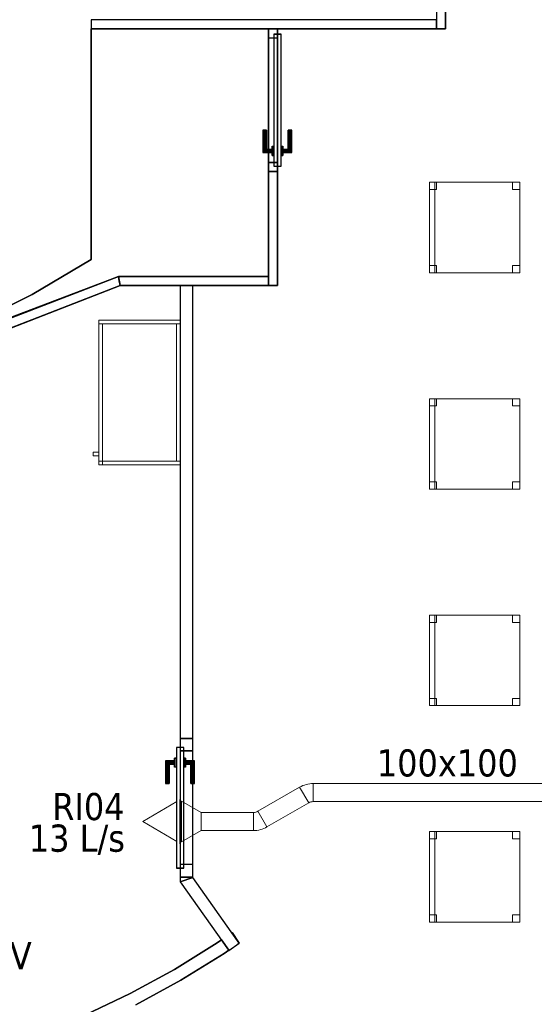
# Model space of a CAD drawing. Header units: metres. Extents: x 391.1 to 427.5, y 12.7 to 28.4.
# Tile 129 of 139: x 415.1 to 417.9, y 18.1 to 23.5. Entities that reach past the tile are written whole.
import ezdxf

# ---------------------------------------------------------------- set-up
doc = ezdxf.new("R2010")
doc.units = ezdxf.units.M
doc.layers.add('01_CARPINTERIA', color=5, linetype='Continuous', lineweight=25, true_color=0x0000ff)
doc.layers.add('01_SUELOS', color=7, linetype='Continuous', lineweight=25, true_color=0x007f00)
for name, color, linetype, lineweight in [('02_MOBILIARIO', 7, 'Continuous', 18), ('A-DETL-____-MBND', 7, 'Continuous', 18), ('A-GENM-____-OTLN', 7, 'Continuous', 18), ('A-WALL-____-MCUT', 7, 'Continuous', 25), ('A-WALL-____-OTLN', 7, 'Continuous', 25), ('M-HVAC-CDFF-IDEN', 7, 'Continuous', 30), ('M-HVAC-CDFF-OTLN', 7, 'Continuous', 18), ('M-HVAC-DUCT-IDEN', 7, 'Continuous', 30), ('M-HVAC-DUCT-OTLN', 7, 'Continuous', 18), ('Mobiliario', 7, 'Continuous', 18)]:
    doc.layers.add(name, color=color, linetype=linetype, lineweight=lineweight)
doc.styles.add('Tahoma_2', font='tahoma.ttf', dxfattribs={"height": 0.15})

# ---------------------------------------------------------------- blocks, each defined once
blk = doc.blocks.new('Family - Cadira d_Oficina_P1-154600-04_CLI_AIRE_P1')
at = {"layer": 'A-DETL-____-MBND', "color": 253, "true_color": 0xaaaaaa}
for p, q in [((0, 0), (0, 0.5)), ((0, 0.5), (0.5, 0.5)), ((0, 0.5), (0, 0)), ((0.5, 0.5), (0, 0.5)), ((0, 0.5), (0.03, 0.5)), ((0, 0), (0, 0.5)), ((0.03, 0.5), (0, 0.5)), ((0, 0.5), (0, 0)), ((0, 0.5), (0.04, 0.5)), ((0, 0.46), (0, 0.5)), ((0.04, 0.5), (0, 0.5)), ((0, 0.5), (0, 0.46)), ((0.03, 0.5), (0.03, 0)), ((0.03, 0), (0.03, 0.5)), ((0.04, 0.5), (0.04, 0.46)), ((0.04, 0.46), (0.04, 0.5)), ((0.46, 0.5), (0.5, 0.5)), ((0.46, 0.46), (0.46, 0.5)), ((0.5, 0.5), (0.46, 0.5)), ((0.46, 0.5), (0.46, 0.46)), ((0.5, 0.5), (0.5, 0)), ((0.5, 0), (0.5, 0.5)), ((0.5, 0.5), (0.5, 0.46)), ((0.5, 0.46), (0.5, 0.5)), ((0.04, 0.46), (0, 0.46)), ((0, 0.46), (0.04, 0.46)), ((0.5, 0.46), (0.46, 0.46)), ((0.46, 0.46), (0.5, 0.46)), ((0, 0.04), (0.04, 0.04)), ((0, 0), (0, 0.04)), ((0.04, 0.04), (0, 0.04)), ((0, 0.04), (0, 0)), ((0.5, 0), (0, 0)), ((0, 0), (0.5, 0)), ((0, 0), (0.03, 0)), ((0.04, 0), (0, 0)), ((0, 0), (0.04, 0)), ((0.04, 0.04), (0.04, 0)), ((0.04, 0), (0.04, 0.04)), ((0.46, 0.04), (0.5, 0.04)), ((0.46, 0), (0.46, 0.04)), ((0.5, 0.04), (0.46, 0.04)), ((0.46, 0.04), (0.46, 0)), ((0.46, 0), (0.5, 0)), ((0.5, 0.04), (0.5, 0)), ((0.5, 0), (0.5, 0.04)), ((0.03, 0), (0, 0)), ((0.5, 0), (0.46, 0))]:
    blk.add_line(p, q, dxfattribs=at)
blk = doc.blocks.new('Family - Mampara P1-154602-04_CLI_AIRE_P1')
at = {"layer": 'A-WALL-____-MCUT', "color": 253, "true_color": 0xaaaaaa}
for p, q in [((-0.0093, 0.05), (0, 0)), ((0.82, 0.05), (-0.0093, 0.05)), ((0, 0), (0.82, 0)), ((0.82, 0), (0.82, 0.05))]:
    blk.add_line(p, q, dxfattribs=at)
at = {"layer": 'A-WALL-____-OTLN', "color": 253, "true_color": 0xaaaaaa}
for p, q in [((-0.0093, 0.05), (0, 0)), ((0.82, 0.05), (-0.0093, 0.05)), ((0, 0), (0.82, 0)), ((0.82, 0), (0.82, 0.05))]:
    blk.add_line(p, q, dxfattribs=at)
at = {"layer": 'A-WALL-____-OTLN', "color": 253, "lineweight": 18, "true_color": 0xaaaaaa}
blk.add_line((0, 0), (0.82, 0), dxfattribs=at)
blk = doc.blocks.new('Family - Envans P1-154627-04_CLI_AIRE_P1')
at = {"layer": 'A-WALL-____-MCUT', "color": 253, "true_color": 0xaaaaaa}
for p, q in [((0.67, 0.05), (0, 0.05)), ((0, 0.05), (0, 0)), ((0, 0), (0.67, 0)), ((0.67, 0), (0.67, 0.05))]:
    blk.add_line(p, q, dxfattribs=at)
at = {"layer": 'A-WALL-____-OTLN', "color": 253, "true_color": 0xaaaaaa}
for p, q in [((0.67, 0.05), (0, 0.05)), ((0, 0.05), (0, 0)), ((0, 0), (0.67, 0)), ((0.67, 0), (0.67, 0.05))]:
    blk.add_line(p, q, dxfattribs=at)
at = {"layer": 'A-WALL-____-OTLN', "color": 253, "lineweight": 18, "true_color": 0xaaaaaa}
blk.add_line((0, 0), (0.67, 0), dxfattribs=at)
blk = doc.blocks.new('Family - Armai 80x45-154727-04_CLI_AIRE_P1')
at = {"layer": '02_MOBILIARIO', "color": 253, "true_color": 0xaaaaaa}
for p, q in [((0.03, 0), (0.03, 0.8)), ((0.03, 0.8), (0.03, 0)), ((0.03, 0.8), (0.48, 0.8)), ((0.48, 0.8), (0.03, 0.8)), ((0.03, 0.8), (0.03, 0.78)), ((0.03, 0.8), (0.48, 0.8)), ((0.05, 0.78), (0.03, 0.78)), ((0.03, 0), (0.03, 0.78)), ((0.48, 0.78), (0.03, 0.78)), ((0.05, 0.78), (0.05, 0)), ((0.48, 0.78), (0.46, 0.78)), ((0.46, 0.02), (0.46, 0.78)), ((0.48, 0.8), (0.48, 0)), ((0.48, 0), (0.48, 0.8)), ((0.48, 0.8), (0.48, 0.78)), ((0.48, 0.78), (0.48, 0.02)), ((0, 0.07), (0.03, 0.07)), ((0.03, 0.07), (0, 0.07)), ((0, 0.05), (0, 0.07)), ((0, 0.07), (0, 0.05)), ((0.03, 0.07), (0.03, 0.05)), ((0.03, 0.05), (0.03, 0.07)), ((0.03, 0.05), (0, 0.05)), ((0.03, 0.05), (0, 0.05)), ((0.03, 0), (0.03, 0.02)), ((0.03, 0.02), (0.05, 0.02)), ((0.03, 0.02), (0.03, 0)), ((0.03, 0.02), (0.48, 0.02)), ((0.05, 0), (0.03, 0)), ((0.03, 0), (0.05, 0)), ((0.48, 0), (0.03, 0)), ((0.03, 0), (0.48, 0)), ((0.48, 0), (0.03, 0)), ((0.05, 0.02), (0.05, 0)), ((0.48, 0.02), (0.46, 0.02)), ((0.48, 0.02), (0.48, 0))]:
    blk.add_line(p, q, dxfattribs=at)
at = {"layer": 'Mobiliario', "color": 253, "true_color": 0xaaaaaa}
for p, q in [((0.03, 0.8), (0.03, 0.78)), ((0.48, 0.8), (0.03, 0.8)), ((0.05, 0.78), (0.03, 0.78)), ((0.03, 0.78), (0.03, 0)), ((0.03, 0.78), (0.48, 0.78)), ((0.05, 0), (0.05, 0.78)), ((0.48, 0.78), (0.46, 0.78)), ((0.46, 0.78), (0.46, 0.02)), ((0.48, 0.78), (0.48, 0.8)), ((0.48, 0.02), (0.48, 0.78)), ((0.05, 0.02), (0.03, 0.02)), ((0.03, 0.02), (0.03, 0)), ((0.03, 0.02), (0.03, 0)), ((0.48, 0.02), (0.03, 0.02)), ((0.03, 0), (0.05, 0)), ((0.03, 0), (0.05, 0)), ((0.03, 0), (0.48, 0)), ((0.05, 0), (0.05, 0.02)), ((0.46, 0.02), (0.48, 0.02)), ((0.48, 0), (0.48, 0.02))]:
    blk.add_line(p, q, dxfattribs=at)
blk = doc.blocks.new('Family - LONDR55-XX_ZZ-ARQ-CAA-M3D-Londres55-154734-04_CLI_AIRE_P1')
at = {"layer": '01_CARPINTERIA', "color": 161, "true_color": 0xaaaaff}
for p, q in [((0.5175, 0.1487), (0.5175, 0.15)), ((0.5175, 0.15), (0.5175, 0.1487)), ((0.6425, 0.15), (0.5175, 0.15)), ((0.5175, 0.145), (0.5175, 0.1487)), ((0.5175, 0.1487), (0.5175, 0.145)), ((0.6412, 0.1487), (0.5175, 0.1487)), ((0.6412, 0.1487), (0.5175, 0.1487)), ((0.5175, 0.14), (0.5175, 0.145)), ((0.5175, 0.145), (0.5175, 0.14)), ((0.6375, 0.145), (0.5175, 0.145)), ((0.6375, 0.145), (0.5175, 0.145)), ((0.5175, 0.135), (0.5175, 0.14)), ((0.5175, 0.14), (0.5175, 0.135)), ((0.5175, 0.14), (0.6325, 0.14)), ((0.6325, 0.14), (0.5175, 0.14)), ((0.5175, 0.135), (0.5175, 0.1313)), ((0.5175, 0.1313), (0.5175, 0.135)), ((0.6275, 0.135), (0.5175, 0.135)), ((0.6275, 0.135), (0.5175, 0.135)), ((0.5175, 0.1313), (0.5175, 0.13)), ((0.5175, 0.13), (0.5175, 0.1313)), ((0.6239, 0.1313), (0.5175, 0.1313)), ((0.6239, 0.1313), (0.5175, 0.1313)), ((0.6225, 0.13), (0.5175, 0.13)), ((0.6225, 0.13), (0.6239, 0.1313)), ((0.6239, 0.1313), (0.6225, 0.13)), ((0.6225, 0.1), (0.6225, 0.13)), ((0.6239, 0.1313), (0.6275, 0.135)), ((0.6275, 0.135), (0.6239, 0.1313)), ((0.6239, 0.1), (0.6239, 0.1313)), ((0.6239, 0.1), (0.6239, 0.1313)), ((0.6275, 0.135), (0.6325, 0.14)), ((0.6325, 0.14), (0.6275, 0.135)), ((0.6275, 0.1), (0.6275, 0.135)), ((0.6275, 0.1), (0.6275, 0.135)), ((0.6375, 0.145), (0.6325, 0.14)), ((0.6325, 0.14), (0.6375, 0.145)), ((0.6325, 0.14), (0.6325, 0.1)), ((0.6325, 0.1), (0.6325, 0.14)), ((0.6412, 0.1487), (0.6375, 0.145)), ((0.6375, 0.145), (0.6412, 0.1487)), ((0.6375, 0.1), (0.6375, 0.145)), ((0.6375, 0.1), (0.6375, 0.145)), ((0.6425, 0.15), (0.6412, 0.1487)), ((0.6412, 0.1487), (0.6425, 0.15)), ((0.6412, 0.1), (0.6412, 0.1487)), ((0.6412, 0.1), (0.6412, 0.1487)), ((0.6425, 0.1), (0.6425, 0.15)), ((0.07, 0.07), (0, 0.07)), ((0, 0.07), (0, 0)), ((0.07, 0.07), (0, 0.07)), ((0, 0), (0, 0.07)), ((0.7175, 0.09), (0.05, 0.09)), ((0.05, 0.09), (0.05, 0.05)), ((0.7175, 0.09), (0.05, 0.09)), ((0.05, 0.05), (0.05, 0.09)), ((0.07, 0), (0.07, 0.07)), ((0.07, 0), (0.07, 0.07)), ((0.6575, 0.1), (0.6075, 0.1)), ((0.6075, 0.1), (0.6575, 0.1)), ((0.6075, 0.09), (0.6075, 0.1)), ((0.6075, 0.09), (0.6075, 0.1)), ((0.6575, 0.09), (0.6075, 0.09)), ((0.6075, 0.09), (0.6575, 0.09)), ((0.6239, 0.1), (0.6225, 0.1)), ((0.6225, 0.1), (0.6239, 0.1)), ((0.6275, 0.1), (0.6239, 0.1)), ((0.6239, 0.1), (0.6275, 0.1)), ((0.6325, 0.1), (0.6275, 0.1)), ((0.6275, 0.1), (0.6325, 0.1)), ((0.6375, 0.1), (0.6325, 0.1)), ((0.6325, 0.1), (0.6375, 0.1)), ((0.6375, 0.1), (0.6412, 0.1)), ((0.6412, 0.1), (0.6375, 0.1)), ((0.6412, 0.1), (0.6425, 0.1)), ((0.6425, 0.1), (0.6412, 0.1)), ((0.6575, 0.09), (0.6575, 0.1)), ((0.6575, 0.1), (0.6575, 0.09)), ((0.7675, 0.07), (0.6975, 0.07)), ((0.6975, 0.07), (0.6975, 0)), ((0.7675, 0.07), (0.6975, 0.07)), ((0.6975, 0), (0.6975, 0.07)), ((0.7175, 0.05), (0.7175, 0.09)), ((0.7175, 0.05), (0.7175, 0.09)), ((0.7675, 0), (0.7675, 0.07)), ((0.7675, 0), (0.7675, 0.07)), ((0, 0), (0.07, 0)), ((0, 0), (0.07, 0)), ((0.05, 0.05), (0.7175, 0.05)), ((0.05, 0.05), (0.7175, 0.05)), ((0.5175, 0.0087), (0.5175, 0.01)), ((0.5175, 0.01), (0.5175, 0.0087)), ((0.5175, 0.01), (0.6225, 0.01)), ((0.5175, 0.005), (0.5175, 0.0087)), ((0.5175, 0.0087), (0.5175, 0.005)), ((0.5175, 0.0087), (0.6239, 0.0087)), ((0.5175, 0.0087), (0.6239, 0.0087)), ((0.5175, 0), (0.5175, 0.005)), ((0.5175, 0.005), (0.5175, 0)), ((0.5175, 0.005), (0.6275, 0.005)), ((0.5175, 0.005), (0.6275, 0.005)), ((0.5175, -0.005), (0.5175, 0)), ((0.5175, 0), (0.5175, -0.005)), ((0.6325, 0), (0.5175, 0)), ((0.5175, 0), (0.6325, 0)), ((0.6075, 0.05), (0.6575, 0.05)), ((0.6575, 0.05), (0.6075, 0.05)), ((0.6075, 0.04), (0.6075, 0.05)), ((0.6075, 0.04), (0.6075, 0.05)), ((0.6075, 0.04), (0.6575, 0.04)), ((0.6575, 0.04), (0.6075, 0.04)), ((0.6239, 0.04), (0.6225, 0.04)), ((0.6225, 0.04), (0.6239, 0.04)), ((0.6225, 0.01), (0.6225, 0.04)), ((0.6239, 0.0087), (0.6225, 0.01)), ((0.6225, 0.01), (0.6239, 0.0087)), ((0.6275, 0.04), (0.6239, 0.04)), ((0.6239, 0.04), (0.6275, 0.04)), ((0.6239, 0.0087), (0.6239, 0.04)), ((0.6239, 0.0087), (0.6239, 0.04)), ((0.6275, 0.005), (0.6239, 0.0087)), ((0.6239, 0.0087), (0.6275, 0.005)), ((0.6275, 0.04), (0.6325, 0.04)), ((0.6325, 0.04), (0.6275, 0.04)), ((0.6275, 0.005), (0.6275, 0.04)), ((0.6275, 0.005), (0.6275, 0.04)), ((0.6325, 0), (0.6275, 0.005)), ((0.6275, 0.005), (0.6325, 0)), ((0.6325, 0.04), (0.6375, 0.04)), ((0.6375, 0.04), (0.6325, 0.04)), ((0.6325, 0.04), (0.6325, 0)), ((0.6325, 0), (0.6325, 0.04)), ((0.6325, 0), (0.6375, -0.005)), ((0.6375, 0.04), (0.6412, 0.04)), ((0.6412, 0.04), (0.6375, 0.04)), ((0.6375, -0.005), (0.6375, 0.04)), ((0.6375, -0.005), (0.6375, 0.04)), ((0.6412, 0.04), (0.6425, 0.04)), ((0.6425, 0.04), (0.6412, 0.04)), ((0.6412, -0.0087), (0.6412, 0.04)), ((0.6412, -0.0087), (0.6412, 0.04)), ((0.6425, -0.01), (0.6425, 0.04)), ((0.6575, 0.04), (0.6575, 0.05)), ((0.6575, 0.05), (0.6575, 0.04)), ((0.6975, 0), (0.7675, 0)), ((0.6975, 0), (0.7675, 0)), ((0.5175, -0.005), (0.5175, -0.0087)), ((0.5175, -0.0087), (0.5175, -0.005)), ((0.5175, -0.005), (0.6375, -0.005)), ((0.5175, -0.005), (0.6375, -0.005)), ((0.5175, -0.0087), (0.5175, -0.01)), ((0.5175, -0.01), (0.5175, -0.0087)), ((0.5175, -0.0087), (0.6412, -0.0087)), ((0.5175, -0.0087), (0.6412, -0.0087)), ((0.5175, -0.01), (0.6425, -0.01)), ((0.6375, -0.005), (0.6325, 0)), ((0.6375, -0.005), (0.6412, -0.0087)), ((0.6412, -0.0087), (0.6375, -0.005)), ((0.6412, -0.0087), (0.6425, -0.01)), ((0.6425, -0.01), (0.6412, -0.0087))]:
    blk.add_line(p, q, dxfattribs=at)
blk = doc.blocks.new('Family - Porta P1-154735-04_CLI_AIRE_P1')
blk.add_blockref('Family - LONDR55-XX_ZZ-ARQ-CAA-M3D-Londres55-154734-04_CLI_AIRE_P1', (0, 0))
blk = doc.blocks.new('Family - LONDR55-XX_ZZ-ARQ-CAA-M3D-Londres55-154805-04_CLI_AIRE_P1')
at = {"layer": '01_CARPINTERIA', "color": 161, "true_color": 0xaaaaff}
for p, q in [((0.5602, 0.1287), (0.5602, 0.13)), ((0.5602, 0.13), (0.5602, 0.1287)), ((0.6852, 0.13), (0.5602, 0.13)), ((0.5602, 0.125), (0.5602, 0.1287)), ((0.5602, 0.1287), (0.5602, 0.125)), ((0.6838, 0.1287), (0.5602, 0.1287)), ((0.6838, 0.1287), (0.5602, 0.1287)), ((0.5602, 0.12), (0.5602, 0.125)), ((0.5602, 0.125), (0.5602, 0.12)), ((0.6802, 0.125), (0.5602, 0.125)), ((0.6802, 0.125), (0.5602, 0.125)), ((0.5602, 0.115), (0.5602, 0.12)), ((0.5602, 0.12), (0.5602, 0.115)), ((0.5602, 0.12), (0.6752, 0.12)), ((0.6752, 0.12), (0.5602, 0.12)), ((0.5602, 0.115), (0.5602, 0.1113)), ((0.5602, 0.1113), (0.5602, 0.115)), ((0.6702, 0.115), (0.5602, 0.115)), ((0.6702, 0.115), (0.5602, 0.115)), ((0.5602, 0.1113), (0.5602, 0.11)), ((0.5602, 0.11), (0.5602, 0.1113)), ((0.6665, 0.1113), (0.5602, 0.1113)), ((0.6665, 0.1113), (0.5602, 0.1113)), ((0.6652, 0.11), (0.5602, 0.11)), ((0.6652, 0.11), (0.6665, 0.1113)), ((0.6665, 0.1113), (0.6652, 0.11)), ((0.6652, 0.08), (0.6652, 0.11)), ((0.6665, 0.1113), (0.6702, 0.115)), ((0.6702, 0.115), (0.6665, 0.1113)), ((0.6665, 0.08), (0.6665, 0.1113)), ((0.6665, 0.08), (0.6665, 0.1113)), ((0.6702, 0.115), (0.6752, 0.12)), ((0.6752, 0.12), (0.6702, 0.115)), ((0.6702, 0.08), (0.6702, 0.115)), ((0.6702, 0.08), (0.6702, 0.115)), ((0.6802, 0.125), (0.6752, 0.12)), ((0.6752, 0.12), (0.6802, 0.125)), ((0.6752, 0.12), (0.6752, 0.08)), ((0.6752, 0.08), (0.6752, 0.12)), ((0.6838, 0.1287), (0.6802, 0.125)), ((0.6802, 0.125), (0.6838, 0.1287)), ((0.6802, 0.08), (0.6802, 0.125)), ((0.6802, 0.08), (0.6802, 0.125)), ((0.6852, 0.13), (0.6838, 0.1287)), ((0.6838, 0.1287), (0.6852, 0.13)), ((0.6838, 0.08), (0.6838, 0.1287)), ((0.6838, 0.08), (0.6838, 0.1287)), ((0.6852, 0.08), (0.6852, 0.13)), ((0.7602, 0.07), (0.03, 0.07)), ((0.03, 0.07), (0.03, 0.03)), ((0.7602, 0.07), (0.03, 0.07)), ((0.03, 0.03), (0.03, 0.07)), ((0.7002, 0.08), (0.6502, 0.08)), ((0.6502, 0.08), (0.7002, 0.08)), ((0.6502, 0.07), (0.6502, 0.08)), ((0.6502, 0.07), (0.6502, 0.08)), ((0.7002, 0.07), (0.6502, 0.07)), ((0.6502, 0.07), (0.7002, 0.07)), ((0.6665, 0.08), (0.6652, 0.08)), ((0.6652, 0.08), (0.6665, 0.08)), ((0.6702, 0.08), (0.6665, 0.08)), ((0.6665, 0.08), (0.6702, 0.08)), ((0.6752, 0.08), (0.6702, 0.08)), ((0.6702, 0.08), (0.6752, 0.08)), ((0.6802, 0.08), (0.6752, 0.08)), ((0.6752, 0.08), (0.6802, 0.08)), ((0.6802, 0.08), (0.6838, 0.08)), ((0.6838, 0.08), (0.6802, 0.08)), ((0.6838, 0.08), (0.6852, 0.08)), ((0.6852, 0.08), (0.6838, 0.08)), ((0.7002, 0.07), (0.7002, 0.08)), ((0.7002, 0.08), (0.7002, 0.07)), ((0.7602, 0.03), (0.7602, 0.07)), ((0.7602, 0.03), (0.7602, 0.07)), ((0.05, 0.05), (0, 0.05)), ((0, 0.05), (0, 0)), ((0.05, 0.05), (0, 0.05)), ((0, 0), (0, 0.05)), ((0, 0), (0.05, 0)), ((0, 0), (0.05, 0)), ((0.03, 0.03), (0.7602, 0.03)), ((0.03, 0.03), (0.7602, 0.03)), ((0.05, 0), (0.05, 0.05)), ((0.05, 0), (0.05, 0.05)), ((0.6502, 0.03), (0.7002, 0.03)), ((0.7002, 0.03), (0.6502, 0.03)), ((0.6502, 0.02), (0.6502, 0.03)), ((0.6502, 0.02), (0.6502, 0.03)), ((0.6502, 0.02), (0.7002, 0.02)), ((0.7002, 0.02), (0.6502, 0.02)), ((0.6665, 0.02), (0.6652, 0.02)), ((0.6652, 0.02), (0.6665, 0.02)), ((0.6652, -0.01), (0.6652, 0.02)), ((0.6702, 0.02), (0.6665, 0.02)), ((0.6665, 0.02), (0.6702, 0.02)), ((0.6665, -0.0113), (0.6665, 0.02)), ((0.6665, -0.0113), (0.6665, 0.02)), ((0.6702, 0.02), (0.6752, 0.02)), ((0.6752, 0.02), (0.6702, 0.02)), ((0.6702, -0.015), (0.6702, 0.02)), ((0.6702, -0.015), (0.6702, 0.02)), ((0.6752, 0.02), (0.6802, 0.02)), ((0.6802, 0.02), (0.6752, 0.02)), ((0.6752, 0.02), (0.6752, -0.02)), ((0.6752, -0.02), (0.6752, 0.02)), ((0.6802, 0.02), (0.6838, 0.02)), ((0.6838, 0.02), (0.6802, 0.02)), ((0.6802, -0.025), (0.6802, 0.02)), ((0.6802, -0.025), (0.6802, 0.02)), ((0.6838, 0.02), (0.6852, 0.02)), ((0.6852, 0.02), (0.6838, 0.02)), ((0.6838, -0.0287), (0.6838, 0.02)), ((0.6838, -0.0287), (0.6838, 0.02)), ((0.6852, -0.03), (0.6852, 0.02)), ((0.7002, 0.02), (0.7002, 0.03)), ((0.7002, 0.03), (0.7002, 0.02)), ((0.7902, 0.05), (0.7402, 0.05)), ((0.7402, 0.05), (0.7402, 0)), ((0.7902, 0.05), (0.7402, 0.05)), ((0.7402, 0), (0.7402, 0.05)), ((0.7402, 0), (0.7902, 0)), ((0.7402, 0), (0.7902, 0)), ((0.7902, 0), (0.7902, 0.05)), ((0.7902, 0), (0.7902, 0.05)), ((0.5602, -0.0113), (0.5602, -0.01)), ((0.5602, -0.01), (0.5602, -0.0113)), ((0.5602, -0.01), (0.6652, -0.01)), ((0.5602, -0.015), (0.5602, -0.0113)), ((0.5602, -0.0113), (0.5602, -0.015)), ((0.5602, -0.0113), (0.6665, -0.0113)), ((0.5602, -0.0113), (0.6665, -0.0113)), ((0.5602, -0.02), (0.5602, -0.015)), ((0.5602, -0.015), (0.5602, -0.02)), ((0.5602, -0.015), (0.6702, -0.015)), ((0.5602, -0.015), (0.6702, -0.015)), ((0.5602, -0.025), (0.5602, -0.02)), ((0.5602, -0.02), (0.5602, -0.025)), ((0.6752, -0.02), (0.5602, -0.02)), ((0.5602, -0.02), (0.6752, -0.02)), ((0.5602, -0.025), (0.5602, -0.0287)), ((0.5602, -0.0287), (0.5602, -0.025)), ((0.5602, -0.025), (0.6802, -0.025)), ((0.5602, -0.025), (0.6802, -0.025)), ((0.5602, -0.0287), (0.5602, -0.03)), ((0.5602, -0.03), (0.5602, -0.0287)), ((0.5602, -0.0287), (0.6838, -0.0287)), ((0.5602, -0.0287), (0.6838, -0.0287)), ((0.5602, -0.03), (0.6852, -0.03)), ((0.6665, -0.0113), (0.6652, -0.01)), ((0.6652, -0.01), (0.6665, -0.0113)), ((0.6702, -0.015), (0.6665, -0.0113)), ((0.6665, -0.0113), (0.6702, -0.015)), ((0.6752, -0.02), (0.6702, -0.015)), ((0.6702, -0.015), (0.6752, -0.02)), ((0.6752, -0.02), (0.6802, -0.025)), ((0.6802, -0.025), (0.6752, -0.02)), ((0.6802, -0.025), (0.6838, -0.0287)), ((0.6838, -0.0287), (0.6802, -0.025)), ((0.6838, -0.0287), (0.6852, -0.03)), ((0.6852, -0.03), (0.6838, -0.0287))]:
    blk.add_line(p, q, dxfattribs=at)
blk = doc.blocks.new('Family - Porta P1-154806-04_CLI_AIRE_P1')
blk.add_blockref('Family - LONDR55-XX_ZZ-ARQ-CAA-M3D-Londres55-154805-04_CLI_AIRE_P1', (0, 0))
blk = doc.blocks.new('Family - Cadira d_Oficina_P1-154856-04_CLI_AIRE_P1')
at = {"layer": 'A-DETL-____-MBND', "color": 253, "true_color": 0xaaaaaa}
for p, q in [((0, 0.5), (0.04, 0.5)), ((0, 0.46), (0, 0.5)), ((0.04, 0.5), (0, 0.5)), ((0, 0.5), (0, 0.46)), ((0, 0), (0, 0.5)), ((0, 0.5), (0.5, 0.5)), ((0, 0.5), (0, 0)), ((0.5, 0.5), (0, 0.5)), ((0, 0.5), (0.03, 0.5)), ((0, 0), (0, 0.5)), ((0.03, 0.5), (0, 0.5)), ((0, 0.5), (0, 0)), ((0.03, 0.5), (0.03, 0)), ((0.03, 0), (0.03, 0.5)), ((0.04, 0.5), (0.04, 0.46)), ((0.04, 0.46), (0.04, 0.5)), ((0.46, 0.5), (0.5, 0.5)), ((0.46, 0.46), (0.46, 0.5)), ((0.5, 0.5), (0.46, 0.5)), ((0.46, 0.5), (0.46, 0.46)), ((0.5, 0.5), (0.5, 0)), ((0.5, 0), (0.5, 0.5)), ((0.5, 0.5), (0.5, 0.46)), ((0.5, 0.46), (0.5, 0.5)), ((0.04, 0.46), (0, 0.46)), ((0, 0.46), (0.04, 0.46)), ((0.5, 0.46), (0.46, 0.46)), ((0.46, 0.46), (0.5, 0.46)), ((0, 0.04), (0.04, 0.04)), ((0, 0), (0, 0.04)), ((0.04, 0.04), (0, 0.04)), ((0, 0.04), (0, 0)), ((0.5, 0), (0, 0)), ((0, 0), (0.5, 0)), ((0, 0), (0.03, 0)), ((0.04, 0), (0, 0)), ((0, 0), (0.04, 0)), ((0.04, 0.04), (0.04, 0)), ((0.04, 0), (0.04, 0.04)), ((0.46, 0.04), (0.5, 0.04)), ((0.46, 0), (0.46, 0.04)), ((0.5, 0.04), (0.46, 0.04)), ((0.46, 0.04), (0.46, 0)), ((0.46, 0), (0.5, 0)), ((0.5, 0.04), (0.5, 0)), ((0.5, 0), (0.5, 0.04)), ((0.03, 0), (0, 0)), ((0.5, 0), (0.46, 0))]:
    blk.add_line(p, q, dxfattribs=at)
blk = doc.blocks.new('Family - Mampara P1-155018-04_CLI_AIRE_P1')
at = {"layer": 'A-WALL-____-MCUT', "color": 253, "true_color": 0xaaaaaa}
for p, q in [((0, 0), (0.0017, 0.024)), ((0.822, 0), (0, 0)), ((0.0017, 0.024), (0.0036, 0.05)), ((0.0036, 0.05), (0.0035, 0.05)), ((0.0035, 0.05), (0.0035, 0.05)), ((0.0035, 0.05), (0.7642, 0.05)), ((0.7642, 0.05), (1.5893, 0.05)), ((1.58, 0), (0.822, 0)), ((1.5848, 0.026), (1.58, 0)), ((1.5893, 0.05), (1.5848, 0.026))]:
    blk.add_line(p, q, dxfattribs=at)
at = {"layer": 'A-WALL-____-OTLN', "color": 253, "true_color": 0xaaaaaa}
for p, q in [((0.0036, 0.05), (0, 0)), ((0.0036, 0.05), (0, 0)), ((0.0017, 0.024), (0, 0)), ((0.0036, 0.05), (0.0017, 0.024)), ((0.0035, 0.05), (0.0036, 0.05)), ((0.0035, 0.05), (0.0035, 0.05)), ((0.0035, 0.05), (0.0036, 0.05)), ((0.0035, 0.05), (0.0036, 0.05)), ((0.0035, 0.05), (1.5893, 0.05)), ((1.5893, 0.05), (0.0035, 0.05)), ((0.7642, 0.05), (0.0035, 0.05)), ((1.5893, 0.05), (0.7642, 0.05)), ((1.5893, 0.05), (1.58, 0)), ((1.58, 0), (1.5893, 0.05)), ((1.58, 0), (1.5848, 0.026)), ((1.5848, 0.026), (1.5893, 0.05)), ((1.58, 0), (0, 0)), ((0, 0), (1.58, 0)), ((0, 0), (0.822, 0)), ((0.822, 0), (1.58, 0))]:
    blk.add_line(p, q, dxfattribs=at)
at = {"layer": 'A-WALL-____-OTLN', "color": 253, "lineweight": 18, "true_color": 0xaaaaaa}
blk.add_line((0, 0), (1.58, 0), dxfattribs=at)
blk = doc.blocks.new('Family - Envans P1-155028-04_CLI_AIRE_P1')
at = {"layer": 'A-WALL-____-MCUT', "color": 253, "true_color": 0xaaaaaa}
for p, q in [((5.7124, 0.9901), (5.7111, 0.9892)), ((5.7111, 0.9892), (5.7517, 0.9323)), ((5.7517, 0.9323), (5.7124, 0.9901)), ((5.6294, 0.9328), (5.3926, 0.787)), ((5.6535, 0.9494), (5.6294, 0.9328)), ((5.6941, 0.8924), (5.6535, 0.9494)), ((5.7438, 0.9267), (5.7479, 0.9296)), ((5.7476, 0.9293), (5.7438, 0.9267)), ((5.7517, 0.9322), (5.7476, 0.9293)), ((5.7479, 0.9296), (5.7517, 0.9323)), ((5.7517, 0.9323), (5.7517, 0.9322)), ((5.7517, 0.9322), (5.7517, 0.9322)), ((5.4277, 0.7265), (5.6677, 0.8742)), ((5.6677, 0.8742), (5.6941, 0.8924)), ((5.3926, 0.787), (5.1484, 0.6538)), ((5.1803, 0.5915), (5.4277, 0.7265)), ((5.1484, 0.6538), (4.8976, 0.5336))]:
    blk.add_line(p, q, dxfattribs=at)
at = {"layer": 'A-WALL-____-OTLN', "color": 253, "true_color": 0xaaaaaa}
for p, q in [((5.7124, 0.9901), (5.7111, 0.9892)), ((5.7517, 0.9323), (5.7111, 0.9892)), ((5.7124, 0.9901), (5.7517, 0.9323)), ((5.3926, 0.787), (5.6294, 0.9328)), ((5.6294, 0.9328), (5.6535, 0.9494)), ((5.6535, 0.9494), (5.6941, 0.8924)), ((5.7438, 0.9267), (5.7517, 0.9323)), ((5.7438, 0.9267), (5.7517, 0.9323)), ((5.7517, 0.9322), (5.7438, 0.9267)), ((5.7438, 0.9267), (5.7517, 0.9322)), ((5.7479, 0.9296), (5.7438, 0.9267)), ((5.7476, 0.9293), (5.7438, 0.9267)), ((5.7476, 0.9293), (5.7517, 0.9322)), ((5.7479, 0.9296), (5.7517, 0.9323)), ((5.7517, 0.9322), (5.7517, 0.9323)), ((5.7517, 0.9323), (5.7517, 0.9322)), ((5.7517, 0.9322), (5.7517, 0.9323)), ((5.7517, 0.9322), (5.7517, 0.9322)), ((5.6677, 0.8742), (5.4277, 0.7265)), ((5.6941, 0.8924), (5.6677, 0.8742)), ((5.1484, 0.6538), (5.3926, 0.787)), ((5.4277, 0.7265), (5.1803, 0.5915)), ((4.8976, 0.5336), (5.1484, 0.6538))]:
    blk.add_line(p, q, dxfattribs=at)
blk = doc.blocks.new('Family - LONDR55-XX_ZZ-ARQ-CAA-M3D-Londres55-155045-04_CLI_AIRE_P1')
at = {"layer": '01_SUELOS', "color": 9, "true_color": 0xaad4aa}
for p, q in [((19.1498, 11.1888), (19.1498, 10.3688)), ((19.1498, 10.3688), (19.1498, 11.1888)), ((18.2198, 10.3688), (18.2198, 8.9488)), ((18.2198, 8.9488), (18.2198, 10.3688)), ((19.1498, 10.3688), (18.2198, 10.3688)), ((18.2198, 10.3688), (19.1498, 10.3688)), ((17.3498, 8.9488), (15.8762, 8.3788)), ((15.8762, 8.3788), (17.3498, 8.9488)), ((18.2198, 8.9488), (17.3498, 8.9488)), ((17.3498, 8.9488), (18.2198, 8.9488))]:
    blk.add_line(p, q, dxfattribs=at)
blk = doc.blocks.new('Family - Cadira d_Oficina_P1-155069-04_CLI_AIRE_P1')
at = {"layer": 'A-DETL-____-MBND', "color": 253, "true_color": 0xaaaaaa}
for p, q in [((0, 0), (0, 0.5)), ((0, 0.5), (0.5, 0.5)), ((0, 0.5), (0, 0)), ((0.5, 0.5), (0, 0.5)), ((0, 0.5), (0.03, 0.5)), ((0, 0), (0, 0.5)), ((0.03, 0.5), (0, 0.5)), ((0, 0.5), (0, 0)), ((0, 0.5), (0.04, 0.5)), ((0, 0.46), (0, 0.5)), ((0.04, 0.5), (0, 0.5)), ((0, 0.5), (0, 0.46)), ((0.03, 0.5), (0.03, 0)), ((0.03, 0), (0.03, 0.5)), ((0.04, 0.5), (0.04, 0.46)), ((0.04, 0.46), (0.04, 0.5)), ((0.46, 0.5), (0.5, 0.5)), ((0.46, 0.46), (0.46, 0.5)), ((0.5, 0.5), (0.46, 0.5)), ((0.46, 0.5), (0.46, 0.46)), ((0.5, 0.5), (0.5, 0.46)), ((0.5, 0.46), (0.5, 0.5)), ((0.5, 0.5), (0.5, 0)), ((0.5, 0), (0.5, 0.5)), ((0.04, 0.46), (0, 0.46)), ((0, 0.46), (0.04, 0.46)), ((0.5, 0.46), (0.46, 0.46)), ((0.46, 0.46), (0.5, 0.46)), ((0, 0.04), (0.04, 0.04)), ((0, 0), (0, 0.04)), ((0.04, 0.04), (0, 0.04)), ((0, 0.04), (0, 0)), ((0.04, 0), (0, 0)), ((0, 0), (0.04, 0)), ((0.5, 0), (0, 0)), ((0, 0), (0.5, 0)), ((0, 0), (0.03, 0)), ((0.04, 0.04), (0.04, 0)), ((0.04, 0), (0.04, 0.04)), ((0.46, 0.04), (0.5, 0.04)), ((0.46, 0), (0.46, 0.04)), ((0.5, 0.04), (0.46, 0.04)), ((0.46, 0.04), (0.46, 0)), ((0.46, 0), (0.5, 0)), ((0.5, 0.04), (0.5, 0)), ((0.5, 0), (0.5, 0.04)), ((0.03, 0), (0, 0)), ((0.5, 0), (0.46, 0))]:
    blk.add_line(p, q, dxfattribs=at)
blk = doc.blocks.new('Family - Mampara P1-155112-04_CLI_AIRE_P1')
at = {"layer": 'A-WALL-____-MCUT', "color": 253, "true_color": 0xaaaaaa}
for p, q in [((0.6298, 0.05), (0, 0.05)), ((0, 0.05), (0, 0)), ((0, 0), (0.6298, 0)), ((0.6298, 0), (0.6298, 0.05))]:
    blk.add_line(p, q, dxfattribs=at)
at = {"layer": 'A-WALL-____-OTLN', "color": 253, "true_color": 0xaaaaaa}
for p, q in [((1.42, 0.05), (0, 0.05)), ((0, 0.05), (0, 0)), ((0, 0), (1.42, 0)), ((1.42, 0.05), (0.6298, 0.05)), ((0.6298, 0.05), (0.6298, 0)), ((1.42, 0), (1.42, 0.05)), ((1.42, 0), (1.42, 0.05)), ((0.6298, 0), (1.42, 0))]:
    blk.add_line(p, q, dxfattribs=at)
at = {"layer": 'A-WALL-____-OTLN', "color": 253, "lineweight": 18, "true_color": 0xaaaaaa}
blk.add_line((0, 0), (1.4223, 0), dxfattribs=at)
blk = doc.blocks.new('Family - Vano de puerta P1-155114-04_CLI_AIRE_P1')
at = {"layer": 'A-GENM-____-OTLN', "color": 253, "true_color": 0xaaaaaa}
for p, q in [((416.517, 23.4895), (416.467, 23.4895)), ((416.467, 23.4895), (416.467, 22.6993)), ((416.517, 23.4895), (416.467, 23.4895)), ((416.467, 22.6993), (416.467, 23.4895)), ((416.517, 22.6993), (416.517, 23.4895)), ((416.517, 23.4895), (416.517, 22.6993)), ((416.467, 22.6993), (416.517, 22.6993)), ((416.517, 22.6993), (416.467, 22.6993))]:
    blk.add_line(p, q, dxfattribs=at)
blk = doc.blocks.new('Family - Paviment P1-155152-04_CLI_AIRE_P1')
at = {"layer": '01_SUELOS', "color": 9, "true_color": 0xaad4aa}
for p, q in [((6.72, 2.6887), (5.74, 2.6887)), ((5.74, 2.6887), (6.72, 2.6887)), ((5.74, 2.6887), (5.74, 1.4131)), ((5.74, 1.4131), (5.74, 2.6887)), ((6.72, 1.3187), (6.72, 2.6887)), ((6.72, 2.6887), (6.72, 1.3187)), ((5.74, 1.4131), (5.4136, 1.2191)), ((5.4136, 1.2191), (5.74, 1.4131)), ((5.1432, 1.0353), (5.8821, 1.3154)), ((5.8821, 1.3154), (5.1432, 1.0353)), ((5.8821, 1.3154), (5.8907, 1.3187)), ((5.8907, 1.3187), (5.8821, 1.3154)), ((5.8907, 1.3187), (6.72, 1.3187)), ((6.72, 1.3187), (5.8907, 1.3187)), ((5.4136, 1.2191), (5.0741, 1.0493)), ((5.0741, 1.0493), (5.4136, 1.2191))]:
    blk.add_line(p, q, dxfattribs=at)
blk = doc.blocks.new('Family - Envans P1-155179-04_CLI_AIRE_P1')
at = {"layer": 'A-WALL-____-MCUT', "color": 253, "true_color": 0xaaaaaa}
for p, q in [((0, 0.07), (0, 0)), ((0.4664, 0.07), (0, 0.07)), ((0.444, 0), (0.4664, 0.07)), ((0, 0), (0.444, 0))]:
    blk.add_line(p, q, dxfattribs=at)
at = {"layer": 'A-WALL-____-OTLN', "color": 253, "true_color": 0xaaaaaa}
for p, q in [((0, 0.07), (0, 0)), ((0.4664, 0.07), (0, 0.07)), ((0.444, 0), (0.4664, 0.07)), ((0, 0), (0.444, 0))]:
    blk.add_line(p, q, dxfattribs=at)
at = {"layer": 'A-WALL-____-OTLN', "color": 253, "lineweight": 18, "true_color": 0xaaaaaa}
blk.add_line((0, 0), (0.444, 0), dxfattribs=at)
blk = doc.blocks.new('Family - Envans P1-155203-04_CLI_AIRE_P1')
at = {"layer": 'A-WALL-____-MCUT', "color": 253, "true_color": 0xaaaaaa}
for p, q in [((1.91, 0.05), (0, 0.05)), ((0, 0.05), (0, 0)), ((0, 0), (1.91, 0)), ((1.91, 0), (1.91, 0.05))]:
    blk.add_line(p, q, dxfattribs=at)
at = {"layer": 'A-WALL-____-OTLN', "color": 253, "true_color": 0xaaaaaa}
for p, q in [((1.91, 0.05), (0, 0.05)), ((0, 0.05), (0, 0)), ((0, 0), (1.91, 0)), ((1.91, 0), (1.91, 0.05))]:
    blk.add_line(p, q, dxfattribs=at)
at = {"layer": 'A-WALL-____-OTLN', "color": 253, "lineweight": 18, "true_color": 0xaaaaaa}
blk.add_line((0, 0), (1.91, 0), dxfattribs=at)
blk = doc.blocks.new('Family - Envans P1-155245-04_CLI_AIRE_P1')
at = {"layer": 'A-WALL-____-MCUT', "color": 253, "true_color": 0xaaaaaa}
for p, q in [((0.0029, 0.07), (-0.0224, 0.07)), ((-0.0224, 0.07), (0, 0)), ((0.0029, 0), (0.0029, 0.07)), ((0.7704, 0.07), (0.7704, 0)), ((3.2746, 0.07), (0.7704, 0.07)), ((3.2746, 0), (3.2746, 0.07)), ((0, 0), (0.0029, 0)), ((0.7704, 0), (3.2746, 0))]:
    blk.add_line(p, q, dxfattribs=at)
at = {"layer": 'A-WALL-____-OTLN', "color": 253, "true_color": 0xaaaaaa}
for p, q in [((3.2746, 0.07), (-0.0224, 0.07)), ((-0.0224, 0.07), (0, 0)), ((0.7704, 0.07), (0.0029, 0.07)), ((0.0029, 0.07), (0.0029, 0)), ((0.7704, 0.07), (0.7704, 0)), ((3.2746, 0), (3.2746, 0.07)), ((0, 0), (3.2746, 0)), ((0.0029, 0), (0.7704, 0))]:
    blk.add_line(p, q, dxfattribs=at)
at = {"layer": 'A-WALL-____-OTLN', "color": 253, "lineweight": 18, "true_color": 0xaaaaaa}
blk.add_line((0, 0), (3.2765, 0), dxfattribs=at)
blk = doc.blocks.new('Family - Vano de puerta P1-155247-04_CLI_AIRE_P1')
at = {"layer": 'A-GENM-____-OTLN', "color": 253, "true_color": 0xaaaaaa}
for p, q in [((416.0484, 19.5653), (415.9784, 19.5653)), ((415.9784, 19.5653), (415.9784, 18.7978)), ((416.0484, 19.5653), (415.9784, 19.5653)), ((415.9784, 18.7978), (415.9784, 19.5653)), ((416.0484, 18.7978), (416.0484, 19.5653)), ((416.0484, 19.5653), (416.0484, 18.7978)), ((415.9784, 18.7978), (416.0484, 18.7978)), ((416.0484, 18.7978), (415.9784, 18.7978))]:
    blk.add_line(p, q, dxfattribs=at)
blk = doc.blocks.new('Family - Cadira d_Oficina_P1-155291-04_CLI_AIRE_P1')
at = {"layer": 'A-DETL-____-MBND', "color": 253, "true_color": 0xaaaaaa}
for p, q in [((0, 0), (0, 0.5)), ((0, 0.5), (0.5, 0.5)), ((0, 0.5), (0, 0)), ((0.5, 0.5), (0, 0.5)), ((0, 0.5), (0.04, 0.5)), ((0, 0.46), (0, 0.5)), ((0.04, 0.5), (0, 0.5)), ((0, 0.5), (0, 0.46)), ((0, 0.5), (0.03, 0.5)), ((0, 0), (0, 0.5)), ((0.03, 0.5), (0, 0.5)), ((0, 0.5), (0, 0)), ((0.03, 0.5), (0.03, 0)), ((0.03, 0), (0.03, 0.5)), ((0.04, 0.5), (0.04, 0.46)), ((0.04, 0.46), (0.04, 0.5)), ((0.46, 0.5), (0.5, 0.5)), ((0.46, 0.46), (0.46, 0.5)), ((0.5, 0.5), (0.46, 0.5)), ((0.46, 0.5), (0.46, 0.46)), ((0.5, 0.5), (0.5, 0.46)), ((0.5, 0.46), (0.5, 0.5)), ((0.5, 0.5), (0.5, 0)), ((0.5, 0), (0.5, 0.5)), ((0.04, 0.46), (0, 0.46)), ((0, 0.46), (0.04, 0.46)), ((0.5, 0.46), (0.46, 0.46)), ((0.46, 0.46), (0.5, 0.46)), ((0, 0.04), (0.04, 0.04)), ((0, 0), (0, 0.04)), ((0.04, 0.04), (0, 0.04)), ((0, 0.04), (0, 0)), ((0.5, 0), (0, 0)), ((0, 0), (0.5, 0)), ((0, 0), (0.03, 0)), ((0.04, 0), (0, 0)), ((0, 0), (0.04, 0)), ((0.04, 0.04), (0.04, 0)), ((0.04, 0), (0.04, 0.04)), ((0.46, 0.04), (0.5, 0.04)), ((0.46, 0), (0.46, 0.04)), ((0.5, 0.04), (0.46, 0.04)), ((0.46, 0.04), (0.46, 0)), ((0.46, 0), (0.5, 0)), ((0.5, 0.04), (0.5, 0)), ((0.5, 0), (0.5, 0.04)), ((0.03, 0), (0, 0)), ((0.5, 0), (0.46, 0))]:
    blk.add_line(p, q, dxfattribs=at)
blk = doc.blocks.new('LONDR55-XX_ZZ-ARQ-CAA-M3D-Londres55_ifc-1-04_CLI_AIRE_P1')
at = {"layer": '01_CARPINTERIA', "color": 253, "lineweight": 18, "true_color": 0xaaaaaa}
for name, p, rotation in [('Family - Porta P1-154806-04_CLI_AIRE_P1', (416.467, 23.4895), 270), ('Family - Porta P1-154735-04_CLI_AIRE_P1', (416.0484, 18.7978), 90)]:
    blk.add_blockref(name, p, dxfattribs=dict(at, rotation=rotation))
at = {"layer": '01_SUELOS', "color": 253, "lineweight": 18, "true_color": 0xaaaaaa}
for name, p in [('Family - LONDR55-XX_ZZ-ARQ-CAA-M3D-Londres55-155045-04_CLI_AIRE_P1', (398.2972, 13.1206)), ('Family - Paviment P1-155152-04_CLI_AIRE_P1', (409.747, 20.8008))]:
    blk.add_blockref(name, p, dxfattribs=at)
at = {"layer": '02_MOBILIARIO', "color": 253, "lineweight": 18, "true_color": 0xaaaaaa}
for name, p in [('Family - Cadira d_Oficina_P1-155291-04_CLI_AIRE_P1', (417.3576, 22.1401)), ('Family - Armai 80x45-154727-04_CLI_AIRE_P1', (415.4984, 21.0781)), ('Family - Cadira d_Oficina_P1-155069-04_CLI_AIRE_P1', (417.3576, 20.9432)), ('Family - Cadira d_Oficina_P1-154856-04_CLI_AIRE_P1', (417.3576, 19.7462)), ('Family - Cadira d_Oficina_P1-154600-04_CLI_AIRE_P1', (417.3576, 18.5493))]:
    blk.add_blockref(name, p, dxfattribs=at)
at = {"layer": 'A-GENM-____-OTLN', "color": 253, "lineweight": 18, "true_color": 0xaaaaaa}
for name in ['Family - Vano de puerta P1-155114-04_CLI_AIRE_P1', 'Family - Vano de puerta P1-155247-04_CLI_AIRE_P1']:
    blk.add_blockref(name, (0, 0), dxfattribs=at)
at = {"layer": 'A-WALL-____-OTLN', "color": 253, "lineweight": 18, "true_color": 0xaaaaaa}
for name, p, rotation in [('Family - Envans P1-154627-04_CLI_AIRE_P1', (417.447, 23.4895), 90), ('Family - Mampara P1-155112-04_CLI_AIRE_P1', (416.517, 22.0695), 90), ('Family - Mampara P1-155018-04_CLI_AIRE_P1', (414.1734, 21.4995), 21.14735677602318), ('Family - Envans P1-155245-04_CLI_AIRE_P1', (416.0484, 18.7948), 90), ('Family - Envans P1-155179-04_CLI_AIRE_P1', (416.3059, 18.4331), 125.4437553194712)]:
    blk.add_blockref(name, p, dxfattribs=dict(at, rotation=rotation))
for name, p in [('Family - Envans P1-155203-04_CLI_AIRE_P1', (415.487, 23.4895)), ('Family - Mampara P1-154602-04_CLI_AIRE_P1', (415.647, 22.0695)), ('Family - Envans P1-155028-04_CLI_AIRE_P1', (410.5542, 17.5008))]:
    blk.add_blockref(name, p, dxfattribs=at)
blk = doc.blocks.new('M_Codo rectangular - Radio - 1 W-500221-04_CLI_AIRE_P1')
at = {"layer": 'M-HVAC-DUCT-OTLN', "color": 143, "true_color": 0x32aad1}
for p, q in [((-0.0018, 0.0567), (0.0482, -0.0299)), ((0.0482, -0.0299), (-0.0018, 0.0567)), ((-0.0268, 0.05), (-0.0268, -0.05)), ((-0.0268, -0.05), (-0.0268, 0.05))]:
    blk.add_line(p, q, dxfattribs=at)
for radius in [0.05, 0.05, 0.15, 0.15]:
    blk.add_arc((-0.0268, 0.1), radius, 270, 300, dxfattribs=at)
blk = doc.blocks.new('ZYR_03_06_04_01 Reixa Paret Impulsió - RI04-482248-04_CLI_AIRE_P1')
at = {"layer": 'M-HVAC-CDFF-OTLN', "color": 143, "true_color": 0x32aad1}
for p, q in [((0.1225, 0.002), (-0.1225, 0.002)), ((-0.1225, 0.002), (0.1225, 0.002)), ((-0.1225, 0.002), (-0.1225, 0)), ((-0.1225, 0.002), (-0.1225, 0)), ((0.1225, 0), (-0.1225, 0)), ((-0.1225, 0), (0.1225, 0)), ((0.1125, 0.01), (-0.1125, 0.01)), ((-0.1125, 0.01), (0.1125, 0.01)), ((-0.1125, 0.01), (-0.1125, 0)), ((-0.1125, 0.01), (-0.1125, 0)), ((0.1125, 0.002), (-0.1125, 0.002)), ((-0.1125, 0.002), (0.1125, 0.002)), ((-0.1125, 0.002), (-0.1125, 0)), ((-0.1125, 0.002), (-0.1125, 0)), ((0.1125, 0), (-0.1125, 0)), ((-0.1125, 0), (0.1125, 0)), ((0.1125, 0), (-0.1125, 0)), ((-0.1125, 0), (0.1125, 0)), ((0.1125, 0), (0.1125, 0.01)), ((0.1125, 0.01), (0.1125, 0)), ((0.1125, 0), (0.1125, 0.002)), ((0.1125, 0.002), (0.1125, 0)), ((0.1225, 0), (0.1225, 0.002)), ((0.1225, 0.002), (0.1225, 0)), ((0.1111, -0.015), (-0.1111, -0.015)), ((-0.1111, -0.015), (-0.1111, -0.016)), ((-0.1111, -0.016), (0, -0.2033)), ((0.1111, -0.016), (0, -0.2033)), ((0.1111, -0.015), (0.1111, -0.016))]:
    blk.add_line(p, q, dxfattribs=at)
blk = doc.blocks.new('M_Transición rectangular - Ángulo - 60 grados-478466-04_CLI_AIRE_P1')
at = {"layer": 'M-HVAC-DUCT-OTLN', "color": 143, "true_color": 0x32aad1}
for p, q in [((0, 0.05), (0.1083, 0.1125)), ((0, 0.05), (0.1083, 0.1125)), ((0.1083, -0.1125), (0.1083, 0.1125)), ((0.1083, 0.1125), (0.1083, -0.1125)), ((0, 0.05), (0, -0.05)), ((0, -0.05), (0, 0.05)), ((0, -0.05), (0.1083, -0.1125)), ((0.1083, -0.1125), (0, -0.05))]:
    blk.add_line(p, q, dxfattribs=at)

msp = doc.modelspace()

# ---------------------------------------------------------------- linework, layer by layer
at = {"layer": 'M-HVAC-DUCT-OTLN', "color": 143, "true_color": 0x32aad1}
for p, q in [((416.4092, 19.1619), (416.6399, 19.2951)), ((416.6899, 19.2085), (416.6399, 19.2951)), ((416.7149, 19.2152), (416.7149, 19.3152)), ((416.7149, 19.3152), (418.4415, 19.3152)), ((416.6899, 19.2085), (416.4592, 19.0753)), ((418.4415, 19.2152), (416.7149, 19.2152)), ((416.0947, 19.0552), (416.0947, 19.1552)), ((416.0947, 19.1552), (416.3842, 19.1552)), ((416.3842, 19.0552), (416.3842, 19.1552)), ((416.4592, 19.0753), (416.4092, 19.1619)), ((416.3842, 19.0552), (416.0947, 19.0552))]:
    msp.add_line(p, q, dxfattribs=at)

# ---------------------------------------------------------------- block references
at = {"lineweight": 5}
msp.add_blockref('LONDR55-XX_ZZ-ARQ-CAA-M3D-Londres55_ifc-1-04_CLI_AIRE_P1', (0, 0), dxfattribs=at)
at = {"layer": 'M-HVAC-CDFF-OTLN', "color": 143, "true_color": 0x32aad1, "rotation": 269.9999999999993}
msp.add_blockref('ZYR_03_06_04_01 Reixa Paret Impulsió - RI04-482248-04_CLI_AIRE_P1', (415.9764, 19.1052), dxfattribs=at)
at = {"layer": 'M-HVAC-DUCT-OTLN', "color": 143, "true_color": 0x32aad1, "rotation": 180}
for name, p in [('M_Codo rectangular - Radio - 1 W-500221-04_CLI_AIRE_P1', (416.6881, 19.2652)), ('M_Transición rectangular - Ángulo - 60 grados-478466-04_CLI_AIRE_P1', (416.0947, 19.1052))]:
    msp.add_blockref(name, p, dxfattribs=at)
at = {"layer": 'M-HVAC-DUCT-OTLN', "color": 143, "true_color": 0x32aad1}
msp.add_blockref('M_Codo rectangular - Radio - 1 W-500221-04_CLI_AIRE_P1', (416.411, 19.1052), dxfattribs=at)

# ---------------------------------------------------------------- texts
at = {"layer": 'M-HVAC-CDFF-IDEN', "char_height": 0.15, "attachment_point": 1, "style": 'Tahoma_2'}
for s, insert, width in [('RI04', (415.2713, 19.2631), 0.509072), ('13 L/s', (415.1417, 19.0884), 0.661392), ('RR01_V', (414.4772, 18.4384), 0.84578)]:
    msp.add_mtext(s, dxfattribs=dict(at, insert=insert, width=width))
at = {"layer": 'M-HVAC-DUCT-IDEN', "insert": (417.0667, 19.5044), "char_height": 0.15, "width": 0.913924, "attachment_point": 1, "style": 'Tahoma_2'}
msp.add_mtext('100x100', dxfattribs=at)

doc.saveas('drawing.dxf')
